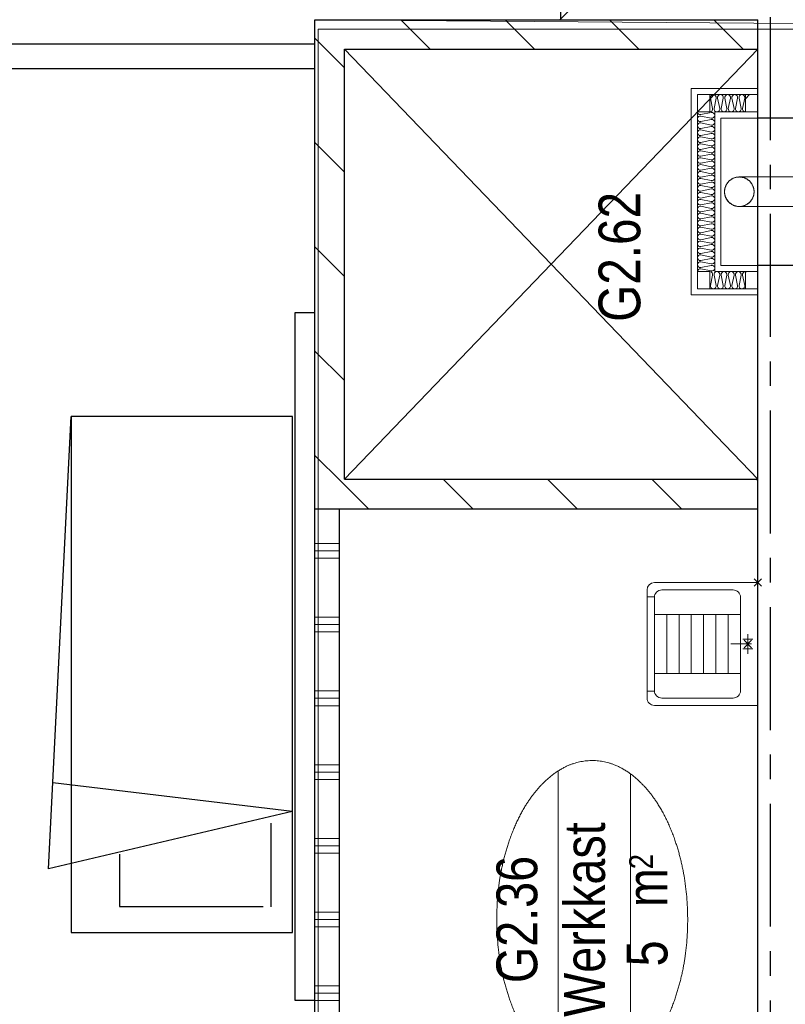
# Model space of a CAD drawing. Header units: millimetres. Extents: x -46954 to 169732, y -26853 to 94136.
# Tile 51 of 174: x -42358 to -39246, y 70206 to 74212. Entities that reach past the tile are written whole.
import ezdxf
from ezdxf.enums import TextEntityAlignment as Align

# ---------------------------------------------------------------- set-up
doc = ezdxf.new("R2010")
doc.units = ezdxf.units.MM
doc.header["$LTSCALE"] = 400
doc.header["$PDMODE"] = 3
doc.header["$PDSIZE"] = 15
for name, pattern in [('CENTER', [2, 1.25, -0.25, 0.25, -0.25]), ('STYLE_01', [0.416641, 0.208282, -0.208359]), ('STYLE_21', [0.138889, 0.069444, -0.069444])]:
    doc.linetypes.add(name, pattern=pattern)
for name, color, linetype, lineweight in [('BA-blusmiddelen', 7, 'Continuous', 15), ('Interieur-systeemwand glas', 140, 'STYLE_21', 15), ('leuning', 43, 'Continuous', 5), ('mat-beton (ihwg)', 5, 'Continuous', 25), ('mat-isolatie', 140, 'Continuous', 15), ('mat-kalkzandsteen', 5, 'Continuous', 25), ('mat-multiplex-hor', 140, 'Continuous', 15), ('mat-scheidingswand-horizontaal', 5, 'Continuous', 25), ('mat-staal', 5, 'Continuous', 25), ('None', 7, 'Continuous', 9), ('Ruimtenummers', 5, 'Continuous', 25)]:
    doc.layers.add(name, color=color, linetype=linetype, lineweight=lineweight)
for name, color, linetype in [('inlay', 6, 'Continuous'), ('inr', 4, 'Continuous'), ('plat', 5, 'Continuous'), ('stramien', 1, 'CENTER'), ('timmerwerk-ge', 150, 'Continuous')]:
    doc.layers.add(name, color=color, linetype=linetype)
doc.styles.add('Arial Narrow', font='ARIALN.TTF', dxfattribs={"height": 222.25})

# ---------------------------------------------------------------- blocks, each defined once
blk = doc.blocks.new('*U882')
at = {"layer": 'mat-kalkzandsteen', "color": 8, "lineweight": 5}
for p, q in [((40821.1, 36980), (42571.1, 35300)), ((42571.1, 36980), (40821.1, 35300))]:
    blk.add_line(p, q, dxfattribs=at)
blk = doc.blocks.new('53.1 kraan')
at = {"layer": 'None', "color": 43, "linetype": 'Continuous', "lineweight": 9}
for p, q in [((-40, 0), (0, 0)), ((-20, -20), (-20, 20)), ((0, 15), (0, -70)), ((0, 0), (40, 0)), ((20, -20), (20, 20))]:
    blk.add_line(p, q, dxfattribs=at)
at = {"layer": 'None', "color": 43, "linetype": 'Continuous', "lineweight": 25}
blk.add_point((0, 0), dxfattribs=at)
blk = doc.blocks.new('53.34-01 stortgoot')
at = {"layer": 'None', "color": 43, "linetype": 'Continuous', "lineweight": 9}
for p, q in [((0, -420), (0, 0)), ((0, 0), (500, 0)), ((500, 0), (500, -420)), ((58, -420), (58, -450)), ((442, -420), (442, -450)), ((30, -450), (470, -450))]:
    blk.add_line(p, q, dxfattribs=at)
at = {"layer": 'None', "color": 8, "linetype": 'Continuous', "lineweight": 5}
for p, q in [((130, -70), (130, -420)), ((370, -70), (370, -420)), ((130, -120), (370, -120)), ((130, -170), (370, -170)), ((130, -220), (370, -220)), ((130, -270), (370, -270)), ((130, -320), (370, -320)), ((130, -370), (370, -370))]:
    blk.add_line(p, q, dxfattribs=at)
at = {"layer": 'None', "color": 43, "linetype": 'Continuous', "lineweight": 9, "flags": 128}
blk.add_lwpolyline([(30, -100, -0.414214), (60, -70), (440, -70, -0.414214), (470, -100), (470, -390, -0.414214), (440, -420), (60, -420, -0.414214), (30, -390)], format="xyb", close=True, dxfattribs=at)
at = {"layer": 'None', "color": 43, "linetype": 'Continuous', "lineweight": 9}
for centre, start, end in [((30, -420), 180, 270), ((470, -420), 270, 0)]:
    blk.add_arc(centre, 30, start, end, dxfattribs=at)
at = {"layer": 'None', "color": 43, "linetype": 'Continuous', "lineweight": 25}
blk.add_point((0, 0), dxfattribs=at)
at = {"layer": 'None', "color": 43}
blk.add_blockref('53.1 kraan', (250, -40), dxfattribs=at)
blk = doc.blocks.new('Ruimtenummer UV 50')
at = {"layer": 'Ruimtenummers', "color": 8, "lineweight": 5}
for p, q in [((602.2, 156.5), (-602.3, 156.5)), ((594.7, -137.5), (-594.8, -137.5))]:
    blk.add_line(p, q, dxfattribs=at)
blk.add_open_spline([(-323.4, 353.8), (-173.3, 405.8), (173.3, 405.8), (323.4, 353.8), (473.5, 301.8), (560.1, 211.8), (646.8, 121.7), (646.8, 17.7), (646.8, -86.3), (560.1, -176.3), (473.5, -266.4), (323.4, -318.4), (173.3, -370.4), (-173.3, -370.4), (-323.4, -318.4), (-473.5, -266.4), (-560.2, -176.3), (-646.8, -86.3), (-646.8, 17.7), (-646.8, 121.7), (-560.2, 211.8), (-473.5, 301.8), (-323.4, 353.8)], degree=2, knots=[0, 0, 0, 0.09962, 0.19924, 0.19924, 0.283607, 0.283607, 0.349619, 0.349619, 0.415638, 0.415638, 0.5, 0.5, 0.59962, 0.69924, 0.69924, 0.783607, 0.783607, 0.849619, 0.849619, 0.915638, 0.915638, 1, 1, 1], dxfattribs=at)
at = {"layer": 'Ruimtenummers', "attachment_point": 2, "style": 'Arial Narrow'}
for s, insert, char_height in [(' 2', (220.1, -132.8), 96.8), (' m', (103.6, -122.2), 165.95)]:
    blk.add_mtext(s, dxfattribs=dict(at, insert=insert, char_height=char_height))
at = {"layer": 'Ruimtenummers', "style": 'Arial Narrow'}
for tag, p in [('Nummer', (0, 406.9)), ('Naam', (0, 131.7)), ('Oppervlak', (-137.9, -122.2))]:
    blk.add_attdef(tag, text='', height=165.9, dxfattribs=at).set_placement(p, align=Align.TOP_CENTER)
blk = doc.blocks.new('*X1118')
at = {"layer": 'None', "lineweight": 9}
for p, q in [((40701.1, 36882.7), (40809.7, 36991.3)), ((40701.1, 36458.4), (40821.1, 36578.4)), ((40701.1, 36034.2), (40821.1, 36154.2)), ((40701.1, 35609.9), (40821.1, 35729.9)), ((40815.4, 35300), (40821.1, 35305.6))]:
    blk.add_line(p, q, dxfattribs=at)
blk = doc.blocks.new('*X1119')
at = {"layer": 'None', "lineweight": 9}
for p, q in [((38700, 37000), (38700, 37100)), ((38730, 37000), (38730, 37100)), ((38760, 37000), (38760, 37100)), ((39000, 37000), (39000, 37100)), ((39030, 37000), (39030, 37100)), ((39060, 37000), (39060, 37100)), ((39300, 37000), (39300, 37100)), ((39330, 37000), (39330, 37100)), ((39360, 37000), (39360, 37100)), ((39600, 37000), (39600, 37100)), ((39630, 37000), (39630, 37100)), ((39660, 37000), (39660, 37100)), ((39900, 37000), (39900, 37100)), ((39930, 37000), (39930, 37100)), ((39960, 37000), (39960, 37100)), ((40200, 37000), (40200, 37100)), ((40230, 37000), (40230, 37100)), ((40260, 37000), (40260, 37100)), ((40500, 37000), (40500, 37100)), ((40530, 37000), (40530, 37100)), ((40560, 37000), (40560, 37100))]:
    blk.add_line(p, q, dxfattribs=at)
blk = doc.blocks.new('*X1120')
at = {"layer": 'None', "lineweight": 9}
for p, q in [((40809.7, 36991.3), (40918.4, 37100)), ((41222.6, 36980), (41342.6, 37100)), ((41646.9, 36980), (41766.9, 37100)), ((42071.2, 36980), (42191.2, 37100)), ((42495.4, 36980), (42615.4, 37100))]:
    blk.add_line(p, q, dxfattribs=at)
blk = doc.blocks.new('*X1121')
at = {"layer": 'None', "lineweight": 9}
for p, q in [((42571.1, 36631.4), (42691.1, 36751.4)), ((42571.1, 36207.1), (42691.1, 36327.1)), ((42571.1, 35782.8), (42691.1, 35902.8)), ((42571.1, 35358.6), (42691.1, 35478.6))]:
    blk.add_line(p, q, dxfattribs=at)
blk = doc.blocks.new('*U1218')
at = {"layer": 'None', "color": 8, "linetype": 'Continuous', "lineweight": 5, "flags": 128}
blk.add_lwpolyline([(0, 0, 0.473833), (11.3, 13.9), (2.8, 56.1, -0.473833), (14.1, 70, -0.473833), (25.5, 56.1), (16.9, 13.9, 0.473833), (28.3, 0, 0.473833), (39.6, 13.9), (31.1, 56.1, -0.473833), (42.4, 70, -0.473833), (53.7, 56.1), (45.2, 13.9, 0.473833), (56.5, 0, 0.473833), (67.9, 13.9), (59.3, 56.1, -0.473833), (70.7, 70, -0.473833), (82, 56.1), (73.4, 13.9, 0.473833), (84.8, 0, 0.473833), (96.1, 13.9), (87.6, 56.1, -0.473833), (98.9, 70, -0.473833), (110.2, 56.1), (101.7, 13.9, 0.473833), (113, 0, 0.473833), (124.4, 13.9), (115.8, 56.1, -0.473833), (127.2, 70, -0.473833), (138.5, 56.1), (130, 13.9, 0.473833), (141.3, 0, 0.473833), (152.6, 13.9), (144.1, 56.1, -0.473833), (155.4, 70, -0.473833), (166.8, 56.1), (158.2, 13.9, 0.473833), (169.6, 0, 0.473833), (180.9, 13.9), (172.4, 56.1, -0.473833), (183.7, 70, -0.473833), (195, 56.1), (186.5, 13.9, 0.473833), (197.8, 0, 0.473833), (209.2, 13.9), (200.6, 56.1, -0.473833), (212, 70, -0.473833), (223.3, 56.1), (214.8, 13.9, 0.473833), (226.1, 0, 0.473833), (237.4, 13.9), (228.9, 56.1, -0.473833), (240.2, 70, -0.473833), (251.6, 56.1), (243, 13.9, 0.473833), (254.3, 0, 0.473833), (265.7, 13.9), (257.1, 56.1, -0.473833), (268.5, 70, -0.473833), (279.8, 56.1), (271.3, 13.9, 0.473833), (282.6, 0, 0.473833), (293.9, 13.9), (285.4, 56.1, -0.473833), (296.7, 70, -0.473833), (308.1, 56.1), (299.5, 13.9, 0.473833), (310.9, 0, 0.473833), (322.2, 13.9), (313.7, 56.1, -0.473833), (325, 70, -0.473833), (336.3, 56.1), (327.8, 13.9, 0.473833), (339.1, 0, 0.473833), (350.5, 13.9), (341.9, 56.1, -0.473833), (353.3, 70, -0.473833), (364.6, 56.1), (356.1, 13.9, 0.473833), (367.4, 0, 0.473833), (378.7, 13.9), (370.2, 56.1, -0.473833), (381.5, 70, -0.473833), (392.9, 56.1), (384.3, 13.9, 0.473833), (395.7, 0, 0.473833), (407, 13.9), (398.4, 56.1, -0.473833), (409.8, 70, -0.473833), (421.1, 56.1), (412.6, 13.9, 0.473833), (423.9, 0, 0.473833), (435.2, 13.9), (426.7, 56.1, -0.473833), (438, 70, -0.473833), (449.4, 56.1), (440.8, 13.9, 0.473833), (452.2, 0, 0.473833), (463.5, 13.9), (455, 56.1, -0.473833), (466.3, 70, -0.473833), (477.6, 56.1), (469.1, 13.9, 0.473833), (480.4, 0, 0.473833), (491.8, 13.9), (483.2, 56.1, -0.473833), (494.6, 70, -0.473833), (505.9, 56.1), (497.4, 13.9, 0.473833), (508.7, 0, 0.473833), (520, 13.9), (511.5, 56.1, -0.473833), (522.8, 70, -0.473833), (534.2, 56.1), (525.6, 13.9, 0.473833), (537, 0, 0.473833), (548.3, 13.9), (539.8, 56.1, -0.473833), (551.1, 70, -0.473833), (562.4, 56.1), (553.9, 13.9, 0.473833), (565.2, 0, 0.473833), (576.6, 13.9), (568, 56.1, -0.473833), (579.3, 70, -0.473833), (590.7, 56.1), (582.1, 13.9, 0.473833), (593.5, 0, 0.473833), (604.8, 13.9), (596.3, 56.1, -0.473833), (607.6, 70, -0.473833), (618.9, 56.1), (610.4, 13.9, 0.473833), (621.7, 0, 0.473833), (633.1, 13.9), (624.5, 56.1, -0.473833), (635.9, 70, -0.473833), (647.2, 56.1), (638.7, 13.9, 0.473833), (650, 0, 0.473833)], format="xyb", dxfattribs=at)
blk = doc.blocks.new('*U1194')
at = {"layer": 'BA-blusmiddelen', "color": 140, "linetype": 'Continuous', "lineweight": 9}
for points in [[(60, 0), (60, 16.1), (43.9, 43.9), (16.1, 60), (-16.1, 60), (-43.9, 43.9), (-60, 16.1), (-60, -16.1), (-43.9, -43.9), (-16.1, -60), (16.1, -60), (43.9, -43.9), (60, -16.1), (60, 0)], [(-60, 0), (-60, -16.1), (-43.9, -43.9), (-16.1, -60), (16.1, -60), (43.9, -43.9), (60, -16.1), (60, 0)]]:
    blk.add_open_spline(points, degree=2, dxfattribs=at)
blk = doc.blocks.new('DBL')
at = {"layer": 'None', "color": 7}
blk.add_blockref('*U1194', (0, 0), dxfattribs=at)
blk = doc.blocks.new('*X1219')
at = {"layer": 'None', "lineweight": 5}
blk.add_line((-223.6, 130), (-220, 133.6), dxfattribs=at)
blk = doc.blocks.new('*U1220')
at = {"layer": 'None', "color": 8, "linetype": 'Continuous', "lineweight": 5, "flags": 128}
blk.add_lwpolyline([(0, 0, 0.475385), (11.6, 14.2), (2.9, 55.8, -0.475385), (14.5, 70, -0.475385), (26.1, 55.8), (17.4, 14.2, 0.475385), (29, 0, 0.475385), (40.6, 14.2), (31.9, 55.8, -0.475385), (43.5, 70, -0.475385), (55.1, 55.8), (46.4, 14.2, 0.475385), (58, 0, 0.475385), (69.6, 14.2), (60.9, 55.8, -0.475385), (72.5, 70, -0.475385), (84.1, 55.8), (75.4, 14.2, 0.475385), (87, 0, 0.475385), (98.6, 14.2), (89.9, 55.8, -0.475385), (101.5, 70, -0.475385), (113.1, 55.8), (104.4, 14.2, 0.475385), (116, 0, 0.475385), (127.6, 14.2), (118.9, 55.8, -0.475385), (130.5, 70, -0.475385), (142.1, 55.8), (133.4, 14.2, 0.475385), (145, 0, 0.475385)], format="xyb", dxfattribs=at)
blk = doc.blocks.new('*U1221')
at = {"layer": 'mat-staal', "lineweight": 25, "flags": 128}
blk.add_lwpolyline([(0, 0), (0, 40), (0, 40, -0.414214), (6, 34), (6, 12, 0.414214), (12, 6), (34, 6, -0.414214), (40, 0)], format="xyb", close=True, dxfattribs=at)
blk = doc.blocks.new('*U1222')
at = {"layer": 'mat-staal', "lineweight": 25, "flags": 128}
blk.add_lwpolyline([(0, 0), (0, 40), (0, 40, -0.414214), (6, 34), (6, 12, 0.414214), (12, 6), (34, 6, -0.414214), (40, 0)], format="xyb", close=True, dxfattribs=at)
blk = doc.blocks.new('*X1223')
at = {"layer": 'None', "lineweight": 5}
blk.add_line((-236.4, -590), (-220, -573.6), dxfattribs=at)
blk = doc.blocks.new('*U1224')
at = {"layer": 'None', "color": 8, "linetype": 'Continuous', "lineweight": 5, "flags": 128}
blk.add_lwpolyline([(0, 0, 0.475385), (11.6, 14.2), (2.9, 55.8, -0.475385), (14.5, 70, -0.475385), (26.1, 55.8), (17.4, 14.2, 0.475385), (29, 0, 0.475385), (40.6, 14.2), (31.9, 55.8, -0.475385), (43.5, 70, -0.475385), (55.1, 55.8), (46.4, 14.2, 0.475385), (58, 0, 0.475385), (69.6, 14.2), (60.9, 55.8, -0.475385), (72.5, 70, -0.475385), (84.1, 55.8), (75.4, 14.2, 0.475385), (87, 0, 0.475385), (98.6, 14.2), (89.9, 55.8, -0.475385), (101.5, 70, -0.475385), (113.1, 55.8), (104.4, 14.2, 0.475385), (116, 0, 0.475385), (127.6, 14.2), (118.9, 55.8, -0.475385), (130.5, 70, -0.475385), (142.1, 55.8), (133.4, 14.2, 0.475385), (145, 0, 0.475385)], format="xyb", dxfattribs=at)
blk = doc.blocks.new('DBL G (2D)')
at = {"layer": 'BA-blusmiddelen', "color": 43, "linetype": 'STYLE_01', "lineweight": 9}
blk.add_line((-520, 105), (-1122.5, 105), dxfattribs=at)
blk.add_arc((-522.9, 105), 600, 179.9993, 270, dxfattribs=at)
at = {"layer": 'leuning', "color": 140, "linetype": 'Continuous', "lineweight": 15}
for p, q in [((0, 225), (-270, 225)), ((0, -615), (0, 225)), ((-25, 200), (-270, 200)), ((-25, -590), (-25, 200)), ((-95, 130), (-270, 130)), ((-95, -520), (-95, 130)), ((-120, 105), (-270, 105)), ((-120, -495), (-120, 105)), ((-270, -495), (-120, -495)), ((-270, -520), (-95, -520)), ((-270, -590), (-25, -590)), ((-270, -615), (0, -615))]:
    blk.add_line(p, q, dxfattribs=at)
at = {"layer": 'mat-beton (ihwg)', "lineweight": 25}
for points in [[(-520, 105), (-395, 105), (-395, 105), (-270, 105)], [(-520, -495), (-395, -495), (-395, -495), (-270, -495)]]:
    blk.add_lwpolyline(points, dxfattribs=at)
at = {"layer": 'mat-multiplex-hor', "lineweight": 15}
for points in [[(-270, 200), (-270, 130), (-220, 130), (-220, 200)], [(-75, 200), (-75, 130), (-25, 130), (-25, 200)], [(-270, -590), (-270, -520), (-220, -520), (-220, -590)], [(-75, -590), (-75, -520), (-25, -520), (-25, -590)]]:
    blk.add_lwpolyline(points, close=True, dxfattribs=at)
at = {"layer": 'None', "color": 8, "linetype": 'Continuous', "lineweight": 5}
for p, q in [((-270, -135), (-270, 105)), ((-270, -495), (-270, -255))]:
    blk.add_line(p, q, dxfattribs=at)
at = {"layer": 'None', "color": 43, "linetype": 'Continuous', "lineweight": 9}
for p, q in [((-195, -135), (-434.3, -135)), ((-195, -255), (-434.3, -255))]:
    blk.add_line(p, q, dxfattribs=at)
for points in [[(-520, 105), (-480, 105), (-480, -495), (-520, -495)], [(-456.3, -119.5), (-434.3, -119.5), (-434.3, -269.5), (-456.3, -269.5)]]:
    blk.add_lwpolyline(points, close=True, dxfattribs=at)
blk.add_circle((-195, -195), 60, dxfattribs=at)
at = {"layer": 'BA-blusmiddelen', "color": 7}
blk.add_blockref('DBL', (-195, -195), dxfattribs=at)
at = {"layer": 'mat-isolatie', "color": 8}
for name, p, rotation in [('*U1220', (-220, 130), 359.9999667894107), ('*U1218', (-25, -520), 90)]:
    blk.add_blockref(name, p, dxfattribs=dict(at, rotation=rotation))
at = {"layer": 'mat-isolatie', "color": 8, "xscale": -1, "rotation": 180.0000332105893}
blk.add_blockref('*U1224', (-220, -520), dxfattribs=at)
at = {"layer": 'mat-multiplex-hor'}
for name in ['*X1219', '*X1223']:
    blk.add_blockref(name, (0, 0), dxfattribs=at)
at = {"layer": 'mat-staal', "rotation": 180}
blk.add_blockref('*U1221', (-480, 105), dxfattribs=at)
at = {"layer": 'mat-staal', "xscale": -1}
blk.add_blockref('*U1222', (-480, -495), dxfattribs=at)

msp = doc.modelspace()

# ---------------------------------------------------------------- linework, layer by layer
at = {"linetype": 'Continuous', "lineweight": 0, "flags": 128}
msp.add_lwpolyline([(-44707.73324, 69211.61338), (-44707.73324, 82961.39674), (-6950.64948, 82960.92854), (-6950.64948, 74197.93624), (-17757.73324, 74197.93624), (-17757.73324, 69211.61338), (-36160.7076, 69211.61338), (-36160.7076, 74173.70884), (-41157.73324, 74211.58002), (-41157.73324, 69211.61338), (-44707.73324, 69211.61338)], dxfattribs=at)
at = {"linetype": 'Continuous', "lineweight": 0}
msp.add_lwpolyline([(-36160.7076, 69191.27794), (-36160.7076, 74173.70884), (-41145.06076, 74173.70884), (-41145.06076, 69191.27794)], close=True, dxfattribs=at)
at = {"layer": 'inlay'}
for p, q in [((-40157.73725, 74211.58002), (-40157.73725, 77711.57288)), ((-37530.06264, 76844.12386), (-40162.60648, 74211.58002))]:
    msp.add_line(p, q, dxfattribs=at)
at = {"layer": 'inr'}
for p, q in [((-42240.8643, 70756.76947), (-42149.36389, 72597.40068)), ((-41250.8385, 70989.86245), (-42223.44525, 71107.1728)), ((-41250.8385, 70989.86245), (-42240.8643, 70756.76947)), ((-41336.47272, 70601.65234), (-41336.47272, 70942.68761)), ((-41952.37219, 70816.69409), (-41952.37219, 70603.54608)), ((-41952.37219, 70603.54608), (-41368.10338, 70603.54608))]:
    msp.add_line(p, q, dxfattribs=at)
msp.add_lwpolyline([(-41249.36389, 70497.40068), (-41249.36389, 72597.40068), (-42149.36389, 72597.40068), (-42149.36389, 70497.40068)], close=True, dxfattribs=at)
at = {"layer": 'Interieur-systeemwand glas', "lineweight": 15}
msp.add_line((-41157.73324, 72931.32277), (-41157.73324, 72831.32277), dxfattribs=at)
at = {"layer": 'mat-beton (ihwg)', "lineweight": 25}
msp.add_line((-39357.73324, 69211.61338), (-39357.73324, 74211.61338), dxfattribs=at)
at = {"layer": 'mat-kalkzandsteen', "lineweight": 25}
for p, q in [((-41157.73324, 72221.58002), (-41157.73324, 74211.58002)), ((-41157.73324, 74211.58002), (-39357.73324, 74211.58002)), ((-39357.73324, 74091.58002), (-39357.73324, 74211.58002)), ((-41037.73324, 72341.58002), (-41037.73324, 74091.58002)), ((-41037.73324, 74091.58002), (-39357.73324, 74091.58002)), ((-41037.73324, 72341.58002), (-39357.73324, 72341.58002)), ((-41157.73324, 72221.58002), (-39357.73324, 72221.58002))]:
    msp.add_line(p, q, dxfattribs=at)
at = {"layer": 'mat-scheidingswand-horizontaal', "lineweight": 25}
for p, q in [((-41157.73324, 70165.61338), (-41157.73324, 72221.58002)), ((-41057.73324, 70165.61338), (-41057.73324, 72221.58002))]:
    msp.add_line(p, q, dxfattribs=at)
at = {"layer": 'plat'}
for p, q in [((-41157.73324, 74111.58002), (-44707.73324, 74111.58002)), ((-41157.73324, 74011.58002), (-44707.73324, 74011.58002))]:
    msp.add_line(p, q, dxfattribs=at)
at = {"layer": 'stramien'}
msp.add_line((-39307.73324, 82221.57274), (-39307.73324, 67562.50274), dxfattribs=at)
at = {"layer": 'timmerwerk-ge'}
for p, q in [((-41237.73324, 70220.51338), (-41237.73324, 73020.51338)), ((-41237.73324, 73020.51338), (-41157.73324, 73020.51338)), ((-41157.73324, 70220.51338), (-41237.73324, 70220.51338))]:
    msp.add_line(p, q, dxfattribs=at)

# ---------------------------------------------------------------- block references
at = {"layer": 'mat-kalkzandsteen', "rotation": 90}
for name in ['*X1121', '*X1120', '*X1118']:
    msp.add_blockref(name, (-4057.73324, 31520.51338), dxfattribs=at)
at = {"layer": 'mat-scheidingswand-horizontaal', "rotation": 90}
msp.add_blockref('*X1119', (-4057.73324, 31520.51338), dxfattribs=at)
at = {"layer": 'None', "color": 7}
for name, p, rotation in [('*U882', (-4057.73324, 31520.51338), 90), ('DBL G (2D)', (-39627.73324, 73316.58028), 180), ('53.34-01 stortgoot', (-39357.73324, 71921.58002), 270)]:
    msp.add_blockref(name, p, dxfattribs=dict(at, rotation=rotation))
at = {"layer": 'Ruimtenummers', "rotation": 90}
msp.add_blockref('Ruimtenummer UV 50', (-40012.99678, 70550.51338), dxfattribs=at).add_auto_attribs({'Nummer': 'G2.36', 'Naam': 'Werkkast', 'Oppervlak': '5'})

# ---------------------------------------------------------------- texts
at = {"layer": 'Ruimtenummers', "insert": (-40004.61099, 72982.26347), "char_height": 169.333333, "attachment_point": 1, "rotation": 90, "style": 'Arial Narrow'}
msp.add_mtext('G2.62', dxfattribs=at)

doc.saveas('drawing.dxf')
